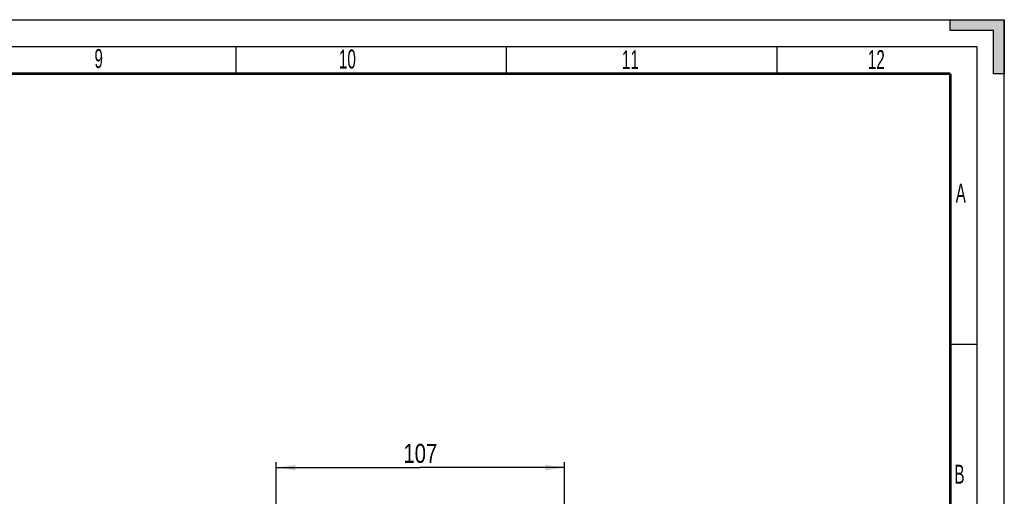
# Model space of a CAD drawing. Header units: millimetres. Extents: x 0 to 594, y 0 to 420.
# Tile 49 of 49: x 412 to 594, y 332 to 420. Entities that reach past the tile are written whole.
import ezdxf

# ---------------------------------------------------------------- set-up
doc = ezdxf.new("R2010")
doc.units = ezdxf.units.MM
doc.header["$LTSCALE"] = 32.67
doc.layers.get('0').update_dxf_attribs({"linetype": 'CONTINUOUS'})
doc.styles.get("Standard").update_dxf_attribs({"font": 'txt', "width": 0.8})
doc.styles.add('TEXTSTYLE_2', font='txt', dxfattribs={"width": 0.6})
doc.dimstyles.new('DIMSTYLE_5', dxfattribs={"dimtxt": 3.5, "dimasz": 3.5, "dimexe": 1, "dimexo": 0, "dimgap": 0.875, "dimtad": 1, "dimdec": 0, "dimlfac": 2, "dimdsep": 46, "dimtxsty": 'STANDARD', "dimblk": '_FILLED', "dimblk1": '_FILLED', "dimblk2": '_FILLED', "dimcen": 0.09, "dimclrt": 5, "dimadec": 0, "dimazin": 0, "dimtp": 0.3, "dimtm": 0.3, "dimtfac": 1, "dimtdec": 0, "dimtofl": 0, "dimtmove": 0, "dimatfit": 3, "dimldrblk": '_FILLED', "dimfxl": 1, "dimtolj": 1, "dimarcsym": 0})

# ---------------------------------------------------------------- blocks, each defined once
blk = doc.blocks.new('_FILLED')
at = {"color": 0, "linetype": 'BYBLOCK'}
blk.add_solid([(0, 0), (-1, 0.143), (-1, -0.143)], dxfattribs=at)
blk = doc.blocks.new('*D9')
at = {"color": 2, "linetype": 'CONTINUOUS'}
for p, q in [((459.42, 295.12), (459.42, 338.16)), ((459.42, 337.16), (486.05, 337.16)), ((512.68, 337.16), (486.05, 337.16)), ((512.68, 295.12), (512.68, 338.16))]:
    blk.add_line(p, q, dxfattribs=at)
at = {"color": 2, "linetype": 'CONTINUOUS', "xscale": 3.5, "yscale": 3.5, "zscale": 3.5, "rotation": 180}
blk.add_blockref('_FILLED', (459.42, 337.16), dxfattribs=at)
at = {"color": 2, "linetype": 'CONTINUOUS', "xscale": 3.5, "yscale": 3.5, "zscale": 3.5}
blk.add_blockref('_FILLED', (512.68, 337.16), dxfattribs=at)
at = {"color": 5, "linetype": 'CONTINUOUS', "insert": (486.05, 341.54), "char_height": 3.5, "width": 8.4, "attachment_point": 2, "line_spacing_factor": 0.9}
blk.add_mtext('107', dxfattribs=at)

msp = doc.modelspace()

# ---------------------------------------------------------------- hatches: boundary and pattern name
at = {"linetype": 'CONTINUOUS'}
msp.add_hatch(color=2, dxfattribs=at).paths.add_polyline_path([(594, 420), (594, 410), (592, 410), (592, 418), (584, 418), (584, 420)])

# ---------------------------------------------------------------- linework, layer by layer
at = {"color": 7, "linetype": 'CONTINUOUS'}
for p, q in [((0, 420), (594, 420)), ((584, 418), (584, 420)), ((594, 0), (594, 420)), ((592, 418), (584, 418)), ((592, 410), (592, 418)), ((452, 410), (452, 415)), ((502, 410), (502, 415)), ((552, 410), (552, 415)), ((594, 410), (592, 410)), ((584, 360), (589, 360))]:
    msp.add_line(p, q, dxfattribs=at)
at = {"color": 2, "linetype": 'CONTINUOUS'}
for p, q in [((589, 415), (15, 415)), ((589, 5), (589, 415))]:
    msp.add_line(p, q, dxfattribs=at)
msp.add_lwpolyline([(594, 420), (594, 410), (592, 410), (592, 418), (584, 418), (584, 420), (594, 420)], dxfattribs=at)
at = {"color": 7, "linetype": 'CONTINUOUS', "const_width": 0.5}
for points in [[(20, 410), (584, 410)], [(584, 410), (584, 10)]]:
    msp.add_lwpolyline(points, dxfattribs=at)

# ---------------------------------------------------------------- texts
at = {"color": 5, "linetype": 'CONTINUOUS', "char_height": 3.5, "attachment_point": 1, "line_spacing_factor": 0.9, "style": 'TEXTSTYLE_2'}
for s, insert, width in [('9', (425.8188, 414.5609), 2.1), ('10', (471.0135, 414.4711), 4.2), ('11', (523.3212, 414.3494), 4.2), ('12', (568.7856, 414.3685), 4.2), ('A', (585.02, 389.6746), 2.1), ('B', (584.7697, 337.6943), 2.1)]:
    msp.add_mtext(s, dxfattribs=dict(at, insert=insert, width=width))

# ---------------------------------------------------------------- dimensions: what is measured, and where the dimension line sits
at = {"color": 2, "linetype": 'CONTINUOUS'}
dim = msp.add_linear_dim(base=(512.6846, 337.1648), p1=(459.4188, 295.1165), p2=(512.6846, 295.1165), dimstyle='DIMSTYLE_5', dxfattribs=at)
dim.commit()
dim.dimension.update_dxf_attribs({"geometry": '*D9', "text_midpoint": (486.0517, 337.1648), "dimtype": 160})

doc.saveas('drawing.dxf')
